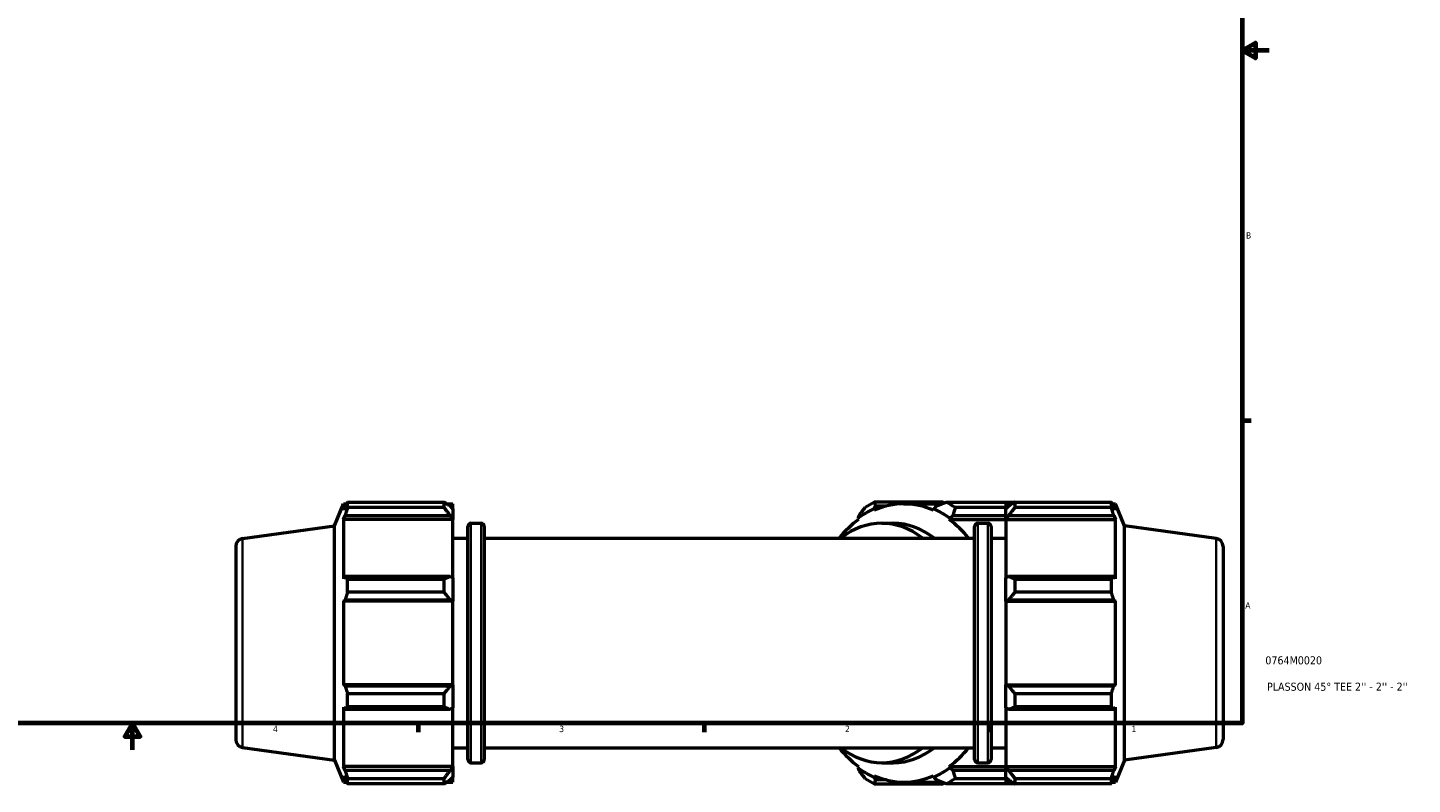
# Model space of a CAD drawing. Header units: inches. Extents: x 0.1 to 68.7, y -24.6 to 44.1.
# Tile 5 of 9: x 15.4 to 36, y 0.1 to 11.3. Entities that reach past the tile are written whole.
import ezdxf

# ---------------------------------------------------------------- set-up
doc = ezdxf.new("R2010")
doc.units = ezdxf.units.IN
doc.header["$MEASUREMENT"] = 0
for name, color, linetype, lineweight in [('Border (ANSI)', 7, 'Continuous', 70), ('Title (ANSI)', 7, 'Continuous', 50), ('Visible (ANSI)', 7, 'Continuous', 50), ('Visible Narrow (ANSI)', 7, 'Continuous', 35)]:
    doc.layers.add(name, color=color, linetype=linetype, lineweight=lineweight)
doc.styles.add('Note Text (ANSI)', font='tahoma.ttf')
doc.styles.add('Text Style29', font='tahoma.ttf')

# ---------------------------------------------------------------- blocks, each defined once
blk = doc.blocks.new('Borders Default Border')
at = {"layer": 'Border (ANSI)'}
for p, q in [((33.5, 5.5), (33.634, 5.5)), ((21.25, 1), (21.25, 0.866)), ((25.5, 1), (25.5, 0.866)), ((29.75, 1), (29.75, 0.866))]:
    blk.add_line(p, q, dxfattribs=at)
at = {"layer": 'Border (ANSI)', "flags": 128}
for points in [[(0.5, 1), (0.5, 21), (33.5, 21), (33.5, 1), (0.5, 1)], [(33.9, 11), (33.5, 11), (33.7, 11.115), (33.7, 10.885), (33.5, 11)], [(17, 0.6), (17, 1), (16.885, 0.8), (17.115, 0.8), (17, 1)]]:
    blk.add_lwpolyline(points, dxfattribs=at)
at = {"layer": 'Border (ANSI)', "color": 5, "true_color": 0x0000ff, "char_height": 0.0945, "attachment_point": 7, "style": 'Note Text (ANSI)'}
for s, insert in [('B', (33.558, 8.203)), ('A', (33.547, 2.703)), ('4', (19.092, 0.866)), ('3', (23.346, 0.864)), ('2', (27.596, 0.866)), ('1', (31.854, 0.866))]:
    blk.add_mtext(s, dxfattribs=dict(at, insert=insert))
blk = doc.blocks.new('Title Blocks ANSI - Large')
at = {"layer": 'Title (ANSI)', "color": 5, "true_color": 0x0000ff, "style": 'Text Style29'}
for tag, p in [('PART_NUMBER_001', (0.345, 0.873)), ('DESCRIPTION_001', (0.369, 0.481))]:
    blk.add_attdef(tag, p, '', height=0.12, dxfattribs=at)

msp = doc.modelspace()

# ---------------------------------------------------------------- linework, layer by layer
at = {"layer": 'Visible (ANSI)'}
for p, q in [((20.005, 3.935), (20.136, 4.26)), ((20.136, 4.26), (20.136, 4.164)), ((20.136, 4.26), (20.183, 4.26)), ((20.163, 4.228), (20.136, 4.164)), ((20.199, 4.204), (20.199, 4.284)), ((20.199, 4.284), (21.633, 4.284)), ((21.633, 4.204), (20.199, 4.204)), ((21.633, 4.204), (21.633, 4.284)), ((21.672, 4.26), (21.766, 4.26)), ((21.766, 4.186), (21.722, 4.228)), ((21.766, 4.186), (21.766, 4.26)), ((21.766, 4.186), (21.766, 4.046)), ((28.025, 4.186), (28.047, 4.228)), ((28.03, 4.164), (28.025, 4.186)), ((29.045, 4.284), (28.031, 4.284)), ((28.047, 4.228), (28.213, 4.228)), ((28.47, 4.26), (29.036, 4.26)), ((28.914, 4.186), (28.91, 4.164)), ((28.955, 4.228), (28.914, 4.186)), ((29.097, 4.284), (30.111, 4.284)), ((29.987, 4.204), (29.234, 4.204)), ((29.987, 4.26), (29.987, 4.186)), ((29.987, 4.26), (30.082, 4.26)), ((30.032, 4.228), (29.987, 4.186)), ((29.987, 4.046), (29.987, 4.186)), ((30.121, 4.284), (30.121, 4.204)), ((30.121, 4.284), (31.555, 4.284)), ((31.555, 4.204), (30.121, 4.204)), ((31.555, 4.204), (31.555, 4.284)), ((31.57, 4.26), (31.618, 4.26)), ((31.618, 4.164), (31.591, 4.228)), ((31.618, 4.164), (31.618, 4.26)), ((31.749, 3.935), (31.618, 4.26)), ((18.639, 3.743), (20.005, 3.935)), ((20.005, 0.447), (20.005, 3.935)), ((20.136, 4.026), (20.163, 4.086)), ((21.766, 4.026), (20.136, 4.026)), ((20.136, 4.026), (20.136, 3.146)), ((20.163, 4.086), (21.722, 4.086)), ((21.722, 4.086), (21.766, 4.046)), ((21.766, 4.046), (21.766, 4.026)), ((21.766, 3.157), (21.766, 4.026)), ((21.987, 0.458), (21.987, 3.924)), ((22.034, 3.971), (22.184, 3.971)), ((22.231, 3.924), (22.231, 0.458)), ((27.804, 4.086), (27.787, 4.046)), ((27.787, 4.046), (27.794, 4.026)), ((28.141, 3.971), (28.314, 3.971)), ((29.145, 4.026), (29.153, 4.046)), ((29.145, 4.026), (29.987, 4.026)), ((29.153, 4.046), (29.199, 4.086)), ((29.199, 4.086), (29.987, 4.086)), ((29.522, 0.458), (29.522, 3.924)), ((29.57, 3.971), (29.72, 3.971)), ((29.767, 3.924), (29.767, 0.458)), ((29.987, 4.046), (30.032, 4.086)), ((29.987, 4.026), (29.987, 4.046)), ((29.987, 4.026), (29.987, 3.157)), ((29.987, 4.026), (31.618, 4.026)), ((30.032, 4.086), (31.591, 4.086)), ((31.591, 4.086), (31.618, 4.026)), ((31.618, 3.146), (31.618, 4.026)), ((31.749, 0.447), (31.749, 3.935)), ((33.115, 3.743), (31.749, 3.935)), ((21.766, 3.748), (21.987, 3.748)), ((22.231, 3.748), (29.522, 3.748)), ((29.767, 3.748), (29.987, 3.748)), ((18.537, 3.626), (18.537, 0.756)), ((33.217, 3.626), (33.217, 0.756)), ((20.163, 3.177), (20.136, 3.146)), ((21.722, 3.177), (20.163, 3.177)), ((20.199, 2.944), (20.199, 3.139)), ((20.199, 3.139), (21.633, 3.139)), ((21.633, 2.944), (21.633, 3.139)), ((21.766, 3.157), (21.722, 3.177)), ((21.766, 3.157), (21.766, 2.82)), ((30.032, 3.177), (29.987, 3.157)), ((29.987, 2.82), (29.987, 3.157)), ((31.591, 3.177), (30.032, 3.177)), ((30.121, 3.139), (30.121, 2.944)), ((30.121, 3.139), (31.555, 3.139)), ((31.555, 2.944), (31.555, 3.139)), ((31.618, 3.146), (31.591, 3.177)), ((21.633, 2.944), (20.199, 2.944)), ((31.555, 2.944), (30.121, 2.944)), ((20.136, 2.813), (20.163, 2.833)), ((21.766, 2.813), (20.136, 2.813)), ((20.136, 2.813), (20.136, 1.569)), ((20.163, 2.833), (21.722, 2.833)), ((21.722, 2.833), (21.766, 2.82)), ((21.766, 2.82), (21.766, 2.813)), ((21.766, 1.569), (21.766, 2.813)), ((29.987, 2.82), (30.032, 2.833)), ((29.987, 2.813), (29.987, 2.82)), ((29.987, 2.813), (29.987, 1.569)), ((29.987, 2.813), (31.618, 2.813)), ((30.032, 2.833), (31.591, 2.833)), ((31.591, 2.833), (31.618, 2.813)), ((31.618, 1.569), (31.618, 2.813)), ((20.163, 1.549), (20.136, 1.569)), ((21.766, 1.569), (20.136, 1.569)), ((21.722, 1.549), (20.163, 1.549)), ((21.766, 1.562), (21.722, 1.549)), ((21.766, 1.569), (21.766, 1.562)), ((21.766, 1.562), (21.766, 1.225)), ((29.987, 1.562), (29.987, 1.569)), ((29.987, 1.569), (31.618, 1.569)), ((29.987, 1.225), (29.987, 1.562)), ((30.032, 1.549), (29.987, 1.562)), ((31.591, 1.549), (30.032, 1.549)), ((31.618, 1.569), (31.591, 1.549)), ((20.136, 1.235), (20.163, 1.205)), ((20.136, 1.235), (20.136, 0.355)), ((20.199, 1.243), (20.199, 1.438)), ((20.199, 1.438), (21.633, 1.438)), ((21.633, 1.243), (20.199, 1.243)), ((21.633, 1.243), (21.633, 1.438)), ((30.121, 1.438), (30.121, 1.243)), ((30.121, 1.438), (31.555, 1.438)), ((31.555, 1.243), (30.121, 1.243)), ((31.555, 1.243), (31.555, 1.438)), ((31.591, 1.205), (31.618, 1.235)), ((31.618, 0.355), (31.618, 1.235)), ((20.163, 1.205), (21.722, 1.205)), ((21.722, 1.205), (21.766, 1.225)), ((21.766, 0.355), (21.766, 1.225)), ((29.987, 1.225), (30.032, 1.205)), ((29.987, 1.225), (29.987, 0.355)), ((30.032, 1.205), (31.591, 1.205)), ((18.639, 0.639), (20.005, 0.447)), ((21.766, 0.633), (21.987, 0.633)), ((22.231, 0.633), (29.522, 0.633)), ((29.767, 0.633), (29.987, 0.633)), ((33.115, 0.639), (31.749, 0.447)), ((20.005, 0.447), (20.136, 0.122)), ((31.749, 0.447), (31.618, 0.122)), ((20.163, 0.296), (20.136, 0.355)), ((21.766, 0.355), (20.136, 0.355)), ((20.136, 0.217), (20.163, 0.154)), ((20.136, 0.217), (20.136, 0.122)), ((21.722, 0.296), (20.163, 0.296)), ((21.766, 0.336), (21.722, 0.296)), ((21.766, 0.355), (21.766, 0.336)), ((21.766, 0.336), (21.766, 0.196)), ((22.034, 0.411), (22.184, 0.411)), ((27.794, 0.355), (27.787, 0.336)), ((27.787, 0.336), (27.804, 0.296)), ((28.025, 0.196), (28.03, 0.217)), ((28.141, 0.411), (28.314, 0.411)), ((28.91, 0.217), (28.914, 0.196)), ((29.153, 0.336), (29.145, 0.355)), ((29.145, 0.355), (29.987, 0.355)), ((29.199, 0.296), (29.153, 0.336)), ((29.987, 0.296), (29.199, 0.296)), ((29.57, 0.411), (29.72, 0.411)), ((29.987, 0.336), (29.987, 0.355)), ((29.987, 0.355), (31.618, 0.355)), ((29.987, 0.196), (29.987, 0.336)), ((30.032, 0.296), (29.987, 0.336)), ((31.591, 0.296), (30.032, 0.296)), ((31.618, 0.355), (31.591, 0.296)), ((31.591, 0.154), (31.618, 0.217)), ((31.618, 0.122), (31.618, 0.217)), ((20.136, 0.122), (20.183, 0.122)), ((20.199, 0.097), (20.199, 0.178)), ((20.199, 0.178), (21.633, 0.178)), ((21.633, 0.097), (20.199, 0.097)), ((21.633, 0.097), (21.633, 0.178)), ((21.672, 0.122), (21.766, 0.122)), ((21.722, 0.154), (21.766, 0.196)), ((21.766, 0.122), (21.766, 0.196)), ((28.047, 0.154), (28.025, 0.196)), ((28.031, 0.097), (29.045, 0.097)), ((28.213, 0.154), (28.047, 0.154)), ((28.47, 0.122), (29.036, 0.122)), ((28.914, 0.196), (28.955, 0.154)), ((30.111, 0.097), (29.097, 0.097)), ((29.234, 0.178), (29.987, 0.178)), ((29.987, 0.196), (30.032, 0.154)), ((29.987, 0.196), (29.987, 0.122)), ((29.987, 0.122), (30.082, 0.122)), ((30.121, 0.178), (30.121, 0.097)), ((30.121, 0.178), (31.555, 0.178)), ((31.555, 0.097), (30.121, 0.097)), ((31.555, 0.097), (31.555, 0.178)), ((31.57, 0.122), (31.618, 0.122))]:
    msp.add_line(p, q, dxfattribs=at)
for centre, radius, start, end in [((22.034, 3.924), 0.0473, 90, 180), ((22.184, 3.924), 0.0473, 0, 90), ((29.57, 3.924), 0.0473, 90, 180), ((29.72, 3.924), 0.0473, 0, 90), ((18.655, 3.626), 0.118, 98, 180), ((33.099, 3.626), 0.118, 0, 82), ((18.655, 0.756), 0.118, 180, 262), ((33.099, 0.756), 0.118, 278, 0), ((22.034, 0.458), 0.0473, 180, 270), ((22.184, 0.458), 0.0473, 270, 0), ((29.57, 0.458), 0.0473, 180, 270), ((29.72, 0.458), 0.0473, 270, 0)]:
    msp.add_arc(centre, radius, start, end, dxfattribs=at)
for centre, major_axis, start_param, end_param in [((28.47, 2.191), (0, 2.091), 0.305433, 0.479966), ((28.564, 2.191), (0, 2.225), 0.345435, 0.439963), ((28.47, 2.191), (0, 2.069), 5.977753, 6.588618), ((28.47, 2.191), (0, 2.091), 5.80322, 5.977753), ((28.564, 2.191), (0, 2.225), 5.843222, 5.93775), ((29.578, 2.191), (0, 2.225), 5.934021, 5.93775), ((28.47, 2.191), (0, -2.069), 3.621558, 3.860253), ((28.141, 2.191), (0, 1.78), 5.777825, 6.788546), ((28.314, 2.191), (0, 1.78), 5.777825, 6.283185), ((28.47, 2.191), (0, 2.069), 5.564525, 5.80322), ((28.47, 2.191), (0, -2.069), 5.564525, 5.80322), ((28.141, 2.191), (0, -1.78), 5.777825, 6.788546), ((28.314, 2.191), (0, -1.78), 0, 0.505361), ((28.47, 2.191), (0, 2.069), 3.621558, 3.860253), ((28.47, 2.191), (0, -2.092), 5.80322, 5.977753), ((28.47, 2.191), (0, -2.069), 5.977753, 6.588618), ((28.47, 2.191), (0, -2.092), 0.305433, 0.479966), ((28.564, 2.191), (0, -2.225), 5.843222, 5.93775), ((28.564, 2.191), (0, -2.225), 0.345435, 0.439963), ((29.578, 2.191), (0, -2.225), 0.345435, 0.349165)]:
    msp.add_ellipse(centre, major_axis=major_axis, ratio=0.707107, start_param=start_param, end_param=end_param, dxfattribs=at)
for points, weights in [([(20.163, 4.228), (20.18, 4.256), (20.199, 4.284)], [1.0048266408, 1.00281981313, 1]), ([(20.199, 4.204), (20.18, 4.144), (20.163, 4.086)], [1, 1.00281981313, 1.0048266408]), ([(21.722, 4.228), (21.679, 4.256), (21.633, 4.284)], [1.00502265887, 1.00955999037, 1.01328995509]), ([(21.633, 4.204), (21.679, 4.144), (21.722, 4.086)], [1.01328995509, 1.00955999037, 1.00502265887]), ([(27.804, 4.086), (27.847, 4.144), (27.894, 4.204)], [1.00574632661, 1.0056263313, 1.0046855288]), ([(28.031, 4.284), (28.039, 4.256), (28.047, 4.228)], [1.00560820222, 1.00642815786, 1.00642653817]), ([(28.955, 4.228), (29.024, 4.256), (29.097, 4.284)], [1.00555223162, 1.0053975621, 1.0044223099]), ([(29.067, 4.273), (29.056, 4.279), (29.045, 4.284)], [2.41257176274, 2.40653458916, 2.40042970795]), ([(29.234, 4.204), (29.215, 4.144), (29.199, 4.086)], [1.00560820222, 1.00642815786, 1.00642653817]), ([(30.121, 4.284), (30.074, 4.256), (30.032, 4.228)], [1.01328995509, 1.00955999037, 1.00502265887]), ([(30.032, 4.086), (30.074, 4.144), (30.121, 4.204)], [1.00502265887, 1.00955999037, 1.01328995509]), ([(31.555, 4.284), (31.573, 4.256), (31.591, 4.228)], [1, 1.00281981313, 1.0048266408]), ([(31.591, 4.086), (31.573, 4.144), (31.555, 4.204)], [1.0048266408, 1.00281981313, 1]), ([(20.163, 3.177), (20.18, 3.158), (20.199, 3.139)], [1.0048266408, 1.00281981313, 1]), ([(21.722, 3.177), (21.679, 3.158), (21.633, 3.139)], [1.00502265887, 1.00955999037, 1.01328995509]), ([(30.121, 3.139), (30.074, 3.158), (30.032, 3.177)], [1.01328995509, 1.00955999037, 1.00502265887]), ([(31.555, 3.139), (31.573, 3.158), (31.591, 3.177)], [1, 1.00281981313, 1.0048266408]), ([(20.199, 2.944), (20.18, 2.888), (20.163, 2.833)], [1, 1.00281981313, 1.0048266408]), ([(21.633, 2.944), (21.679, 2.888), (21.722, 2.833)], [1.01328995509, 1.00955999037, 1.00502265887]), ([(30.032, 2.833), (30.074, 2.888), (30.121, 2.944)], [1.00502265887, 1.00955999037, 1.01328995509]), ([(31.591, 2.833), (31.573, 2.888), (31.555, 2.944)], [1.0048266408, 1.00281981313, 1]), ([(20.163, 1.549), (20.18, 1.494), (20.199, 1.438)], [1.0048266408, 1.00281981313, 1]), ([(21.722, 1.549), (21.679, 1.494), (21.633, 1.438)], [1.00502265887, 1.00955999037, 1.01328995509]), ([(30.121, 1.438), (30.074, 1.494), (30.032, 1.549)], [1.01328995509, 1.00955999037, 1.00502265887]), ([(31.555, 1.438), (31.573, 1.494), (31.591, 1.549)], [1, 1.00281981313, 1.0048266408]), ([(20.199, 1.243), (20.18, 1.224), (20.163, 1.205)], [1, 1.00281981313, 1.0048266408]), ([(21.633, 1.243), (21.679, 1.224), (21.722, 1.205)], [1.01328995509, 1.00955999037, 1.00502265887]), ([(30.032, 1.205), (30.074, 1.224), (30.121, 1.243)], [1.00502265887, 1.00955999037, 1.01328995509]), ([(31.591, 1.205), (31.573, 1.224), (31.555, 1.243)], [1.0048266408, 1.00281981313, 1]), ([(20.163, 0.296), (20.18, 0.238), (20.199, 0.178)], [1.0048266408, 1.00281981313, 1]), ([(21.722, 0.296), (21.679, 0.238), (21.633, 0.178)], [1.00502265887, 1.00955999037, 1.01328995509]), ([(27.894, 0.178), (27.847, 0.238), (27.804, 0.296)], [1.00560820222, 1.00642815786, 1.00642653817]), ([(29.199, 0.296), (29.215, 0.238), (29.234, 0.178)], [1.00574632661, 1.0056263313, 1.0046855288]), ([(30.121, 0.178), (30.074, 0.238), (30.032, 0.296)], [1.01328995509, 1.00955999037, 1.00502265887]), ([(31.555, 0.178), (31.573, 0.238), (31.591, 0.296)], [1, 1.00281981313, 1.0048266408]), ([(20.199, 0.097), (20.18, 0.126), (20.163, 0.154)], [1, 1.00281981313, 1.0048266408]), ([(21.633, 0.097), (21.679, 0.126), (21.722, 0.154)], [1.01328995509, 1.00955999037, 1.00502265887]), ([(28.047, 0.154), (28.039, 0.126), (28.031, 0.097)], [1.00555223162, 1.0053975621, 1.0044223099]), ([(29.097, 0.097), (29.024, 0.126), (28.955, 0.154)], [1.00560820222, 1.00642815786, 1.00642653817]), ([(29.045, 0.097), (29.056, 0.103), (29.067, 0.109)], [2.39104022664, 2.3971212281, 2.40313478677]), ([(30.032, 0.154), (30.074, 0.126), (30.121, 0.097)], [1.00502265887, 1.00955999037, 1.01328995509]), ([(31.591, 0.154), (31.573, 0.126), (31.555, 0.097)], [1.0048266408, 1.00281981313, 1])]:
    msp.add_rational_spline(points, weights, degree=2, dxfattribs=at)
at = {"layer": 'Visible Narrow (ANSI)'}
for p, q in [((22.034, 3.949), (22.034, 0.433)), ((22.184, 0.433), (22.184, 3.949)), ((29.57, 3.949), (29.57, 0.433)), ((29.72, 0.433), (29.72, 3.949)), ((18.639, 0.658), (18.639, 3.724)), ((33.115, 0.658), (33.115, 3.724))]:
    msp.add_line(p, q, dxfattribs=at)

# ---------------------------------------------------------------- block references
msp.add_blockref('Borders Default Border', (0, 0))
msp.add_blockref('Title Blocks ANSI - Large', (33.5, 1)).add_auto_attribs({'PART_NUMBER_001': '0764M0020', 'DESCRIPTION_001': "PLASSON 45° TEE 2'' - 2'' - 2''"})

doc.saveas('drawing.dxf')
